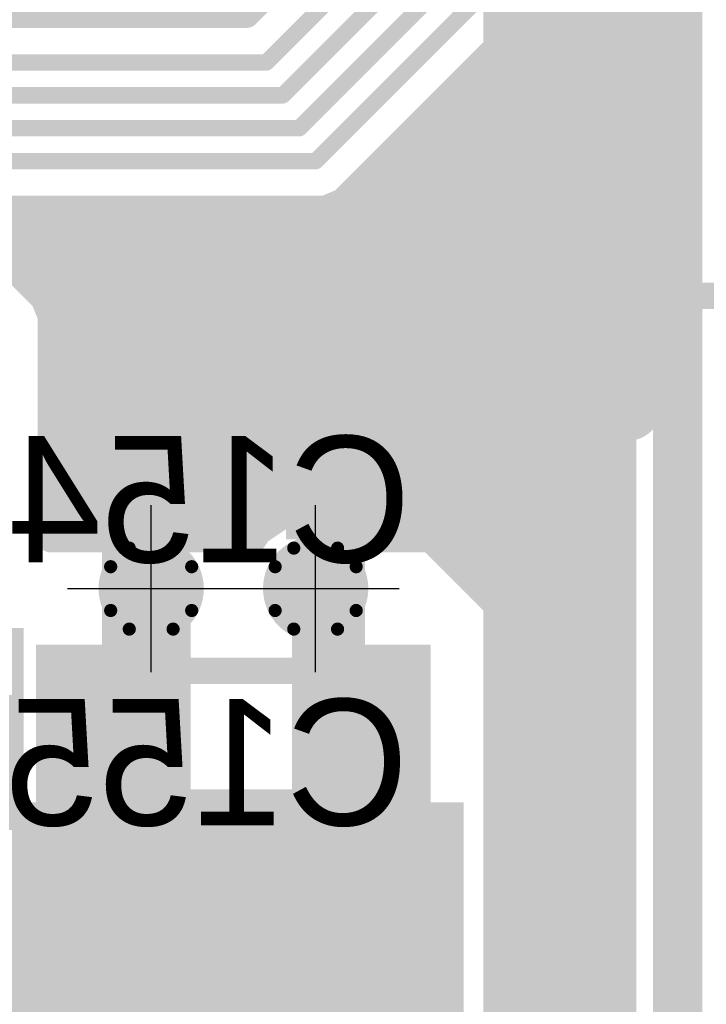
# Model space of a CAD drawing. Extents: x 74 to 326, y 70 to 232.
# Tile 57 of 138: x 152.38 to 157.59, y 132.96 to 140.45. Entities that reach past the tile are written whole.
import ezdxf

# ---------------------------------------------------------------- set-up
doc = ezdxf.new("R2010")
doc.units = 0
for name, color, linetype in [('Bot_Silk', 7, 'CONTINUOUS'), ('Bottom', 2, 'CONTINUOUS'), ('Drill_Layer', 255, 'CONTINUOUS'), ('Gnd', 12, 'CONTINUOUS'), ('Pwr', 13, 'CONTINUOUS'), ('Top', 1, 'CONTINUOUS'), ('Top_Silk', 6, 'CONTINUOUS')]:
    doc.layers.add(name, color=color, linetype=linetype)

# ---------------------------------------------------------------- blocks, each defined once
blk = doc.blocks.new('Cross')
at = {"layer": 'Drill_Layer', "linetype": 'CONTINUOUS'}
for p, q in [((0, -12.7), (0, 12.7)), ((-12.7, 0), (12.7, 0))]:
    blk.add_line(p, q, dxfattribs=at)
blk = doc.blocks.new('UNIT_DISC')
at = {"linetype": 'CONTINUOUS', "const_width": 0.5}
blk.add_lwpolyline([(0.25, 0, 1), (-0.25, 0, 1)], format="xyb", close=True, dxfattribs=at)
blk = doc.blocks.new('SHAPE_EL_236_236_0_0_0_0')
at = {"xscale": 0.6, "yscale": 0.6, "zscale": 0.6}
blk.add_blockref('UNIT_DISC', (0, 0), dxfattribs=at)
blk = doc.blocks.new('SHAPE_EL_314_314_0_0_0_0')
at = {"xscale": 0.8, "yscale": 0.8, "zscale": 0.8}
blk.add_blockref('UNIT_DISC', (0, 0), dxfattribs=at)
blk = doc.blocks.new('SHAPE_TH45_314_236_39_0_0_0')
at = {"linetype": 'CONTINUOUS', "const_width": 0.1}
for points in [[(0.16647, 0.30788, 0.2530389), (-0.16647, 0.30788, 0.2530389)], [(-0.30788, 0.16647, 0.2530389), (-0.30788, -0.16647, 0.2530389)], [(0.30788, -0.16647, 0.2530389), (0.30788, 0.16647, 0.2530389)], [(-0.16647, -0.30788, 0.2530389), (0.16647, -0.30788, 0.2530389)]]:
    blk.add_lwpolyline(points, format="xyb", dxfattribs=at)
at = {"xscale": 0.1, "yscale": 0.1, "zscale": 0.1}
for p in [(-0.16647, 0.30788), (0.16647, 0.30788), (-0.30788, 0.16647), (0.30788, 0.16647), (-0.30788, -0.16647), (0.30788, -0.16647), (-0.16647, -0.30788), (0.16647, -0.30788)]:
    blk.add_blockref('UNIT_DISC', p, dxfattribs=at)
blk = doc.blocks.new('v0306395')
at = {"layer": 'Bottom'}
blk.add_blockref('SHAPE_EL_236_236_0_0_0_0', (0, 0), dxfattribs=at)
at = {"layer": 'Gnd'}
blk.add_blockref('SHAPE_EL_314_314_0_0_0_0', (0, 0), dxfattribs=at)
at = {"layer": 'Pwr'}
blk.add_blockref('SHAPE_TH45_314_236_39_0_0_0', (0, 0), dxfattribs=at)
at = {"layer": 'Top'}
blk.add_blockref('SHAPE_EL_236_236_0_0_0_0', (0, 0), dxfattribs=at)
blk = doc.blocks.new('v0306392')
at = {"layer": 'Bottom'}
blk.add_blockref('SHAPE_EL_236_236_0_0_0_0', (0, 0), dxfattribs=at)
at = {"layer": 'Gnd'}
blk.add_blockref('SHAPE_TH45_314_236_39_0_0_0', (0, 0), dxfattribs=at)
at = {"layer": 'Pwr'}
blk.add_blockref('SHAPE_EL_314_314_0_0_0_0', (0, 0), dxfattribs=at)
at = {"layer": 'Top'}
blk.add_blockref('SHAPE_EL_236_236_0_0_0_0', (0, 0), dxfattribs=at)
blk = doc.blocks.new('0805_11190')
at = {"layer": 'Bot_Silk', "linetype": 'CONTINUOUS', "const_width": 0.2}
for points in [[(153.1, 135.5), (153.1, 134.5)], [(153.1, 135.5), (154.9, 135.5)], [(154.9, 135.5), (154.9, 134.5)], [(154.9, 134.5), (153.1, 134.5)]]:
    blk.add_lwpolyline(points, dxfattribs=at)
at = {"layer": 'Bot_Silk', "xscale": 0.2, "yscale": 0.2, "zscale": 0.2}
for p in [(153.1, 135.5), (153.1, 135.5), (154.9, 135.5), (154.9, 135.5), (153.1, 134.5), (153.1, 134.5), (154.9, 134.5), (154.9, 134.5)]:
    blk.add_blockref('UNIT_DISC', p, dxfattribs=at)
blk = doc.blocks.new('SHAPE_SQ_393_551_0_0_0_0')
blk.add_solid([(-0.5, -0.7), (0.5, -0.7), (-0.5, 0.7), (0.5, 0.7)])
blk = doc.blocks.new('SHAPE_EL_196_196_0_0_0_0')
at = {"xscale": 0.5, "yscale": 0.5, "zscale": 0.5}
blk.add_blockref('UNIT_DISC', (0, 0), dxfattribs=at)
blk = doc.blocks.new('w1000h1400395_F')
at = {"layer": 'Bottom'}
blk.add_blockref('SHAPE_SQ_393_551_0_0_0_0', (0, 0), dxfattribs=at)
at = {"layer": 'Gnd'}
blk.add_blockref('SHAPE_EL_196_196_0_0_0_0', (0, 0), dxfattribs=at)
at = {"layer": 'Pwr'}
blk.add_blockref('SHAPE_EL_196_196_0_0_0_0', (0, 0), dxfattribs=at)
blk = doc.blocks.new('w1000h1400392_F')
at = {"layer": 'Bottom'}
blk.add_blockref('SHAPE_SQ_393_551_0_0_0_0', (0, 0), dxfattribs=at)
at = {"layer": 'Gnd'}
blk.add_blockref('SHAPE_EL_196_196_0_0_0_0', (0, 0), dxfattribs=at)
at = {"layer": 'Pwr'}
blk.add_blockref('SHAPE_EL_196_196_0_0_0_0', (0, 0), dxfattribs=at)
blk = doc.blocks.new('C155')
for name, p in [('w1000h1400392_F', (153, 135)), ('w1000h1400395_F', (155, 135)), ('0805_11190', (0, 0))]:
    blk.add_blockref(name, p)
at = {"layer": 'Bot_Silk', "text_generation_flag": 2}
blk.add_text('C155', height=0.96, dxfattribs=at).set_placement((155.33125, 134.325))
blk = doc.blocks.new('0603_15617')
at = {"layer": 'Bot_Silk', "linetype": 'CONTINUOUS', "const_width": 0.2}
for points in [[(153.3, 137.3), (153.3, 136.7)], [(154.7, 137.3), (153.3, 137.3)], [(154.7, 136.7), (154.7, 137.3)], [(153.3, 136.7), (154.7, 136.7)]]:
    blk.add_lwpolyline(points, dxfattribs=at)
at = {"layer": 'Bot_Silk', "xscale": 0.2, "yscale": 0.2, "zscale": 0.2}
for p in [(153.3, 137.3), (153.3, 137.3), (154.7, 137.3), (154.7, 137.3), (153.3, 136.7), (153.3, 136.7), (154.7, 136.7), (154.7, 136.7)]:
    blk.add_blockref('UNIT_DISC', p, dxfattribs=at)
blk = doc.blocks.new('SHAPE_SQ_314_393_0_0_0_0')
blk.add_solid([(-0.4, -0.5), (0.4, -0.5), (-0.4, 0.5), (0.4, 0.5)])
blk = doc.blocks.new('w800h1000395_F')
at = {"layer": 'Bottom'}
blk.add_blockref('SHAPE_SQ_314_393_0_0_0_0', (0, 0), dxfattribs=at)
at = {"layer": 'Gnd'}
blk.add_blockref('SHAPE_EL_196_196_0_0_0_0', (0, 0), dxfattribs=at)
at = {"layer": 'Pwr'}
blk.add_blockref('SHAPE_EL_196_196_0_0_0_0', (0, 0), dxfattribs=at)
blk = doc.blocks.new('w800h1000392_F')
at = {"layer": 'Bottom'}
blk.add_blockref('SHAPE_SQ_314_393_0_0_0_0', (0, 0), dxfattribs=at)
at = {"layer": 'Gnd'}
blk.add_blockref('SHAPE_EL_196_196_0_0_0_0', (0, 0), dxfattribs=at)
at = {"layer": 'Pwr'}
blk.add_blockref('SHAPE_EL_196_196_0_0_0_0', (0, 0), dxfattribs=at)
blk = doc.blocks.new('C154')
for name, p in [('w800h1000392_F', (153.2, 137)), ('w800h1000395_F', (154.8, 137)), ('0603_15617', (0, 0))]:
    blk.add_blockref(name, p)
at = {"layer": 'Bot_Silk', "text_generation_flag": 2}
blk.add_text('C154', height=0.96, dxfattribs=at).set_placement((155.35, 136.325))
blk = doc.blocks.new('SOIC16_75_22997')
at = {"layer": 'Top_Silk', "linetype": 'CONTINUOUS', "const_width": 0.2}
for points in [[(145.2, 133.9), (155.3, 133.9)], [(155.3, 131), (155.3, 133.9)]]:
    blk.add_lwpolyline(points, dxfattribs=at)
at = {"layer": 'Top_Silk', "xscale": 0.2, "yscale": 0.2, "zscale": 0.2}
blk.add_blockref('UNIT_DISC', (155.3, 133.9), dxfattribs=at)
blk.add_blockref('UNIT_DISC', (155.3, 133.9), dxfattribs=at)
blk = doc.blocks.new('SHAPE_SQ_590_196_0_0_0_0')
blk.add_solid([(-0.75, -0.25), (0.75, -0.25), (-0.75, 0.25), (0.75, 0.25)])
blk = doc.blocks.new('w1500h500395')
at = {"layer": 'Gnd'}
blk.add_blockref('SHAPE_EL_196_196_0_0_0_0', (0, 0), dxfattribs=at)
at = {"layer": 'Pwr'}
blk.add_blockref('SHAPE_EL_196_196_0_0_0_0', (0, 0), dxfattribs=at)
at = {"layer": 'Top'}
blk.add_blockref('SHAPE_SQ_590_196_0_0_0_0', (0, 0), dxfattribs=at)
blk = doc.blocks.new('w1500h500392')
at = {"layer": 'Gnd'}
blk.add_blockref('SHAPE_EL_196_196_0_0_0_0', (0, 0), dxfattribs=at)
at = {"layer": 'Pwr'}
blk.add_blockref('SHAPE_EL_196_196_0_0_0_0', (0, 0), dxfattribs=at)
at = {"layer": 'Top'}
blk.add_blockref('SHAPE_SQ_590_196_0_0_0_0', (0, 0), dxfattribs=at)
blk = doc.blocks.new('w1500h500291')
at = {"layer": 'Gnd'}
blk.add_blockref('SHAPE_EL_196_196_0_0_0_0', (0, 0), dxfattribs=at)
at = {"layer": 'Pwr'}
blk.add_blockref('SHAPE_EL_196_196_0_0_0_0', (0, 0), dxfattribs=at)
at = {"layer": 'Top'}
blk.add_blockref('SHAPE_SQ_590_196_0_0_0_0', (0, 0), dxfattribs=at)
blk = doc.blocks.new('U30')
at = {"rotation": 270}
for name, p in [('w1500h500291', (152.155, 135.075)), ('w1500h500392', (153.425, 135.075)), ('w1500h500395', (154.695, 135.075))]:
    blk.add_blockref(name, p, dxfattribs=at)
blk.add_blockref('SOIC16_75_22997', (0, 0))
blk = doc.blocks.new('BH_20_23255')
at = {"layer": 'Top_Silk', "linetype": 'CONTINUOUS', "const_width": 0.2}
for points in [[(156.825, 124.1), (156.825, 156.9)], [(157.725, 138.35), (156.825, 138.35)]]:
    blk.add_lwpolyline(points, dxfattribs=at)
at = {"layer": 'Top_Silk', "xscale": 0.2, "yscale": 0.2, "zscale": 0.2}
blk.add_blockref('UNIT_DISC', (156.825, 138.35), dxfattribs=at)
blk = doc.blocks.new('X2')
blk.add_blockref('BH_20_23255', (0, 0))
blk = doc.blocks.new('CUPOUR_L1_F0_TT90_31294')
at = {"layer": 'Top', "linetype": 'CONTINUOUS', "const_width": 0.2}
for points in [[(154.09984, 140.4875), (155.3875, 141.77516)], [(156.6375, 140.87484), (154.83034, 139.06768)], [(156.6375, 111.52516), (156.6375, 140.87484)], [(149.55289, 140.4875), (154.09984, 140.4875)], [(156.20032, 140.43766), (156.6375, 140.43766)], [(156.05032, 140.28766), (156.6375, 140.28766)], [(155.90032, 140.13766), (156.6375, 140.13766)], [(155.75032, 139.98766), (156.6375, 139.98766)], [(155.60032, 139.83766), (156.6375, 139.83766)], [(155.45032, 139.68766), (156.6375, 139.68766)], [(155.30032, 139.53766), (156.6375, 139.53766)], [(155.15032, 139.38766), (156.6375, 139.38766)], [(155.00032, 139.23766), (156.6375, 139.23766)], [(154.83034, 139.06768), (154.73612, 139.02866)], [(154.85032, 139.08766), (156.6375, 139.08766)], [(154.69711, 139.0125), (152.02516, 139.0125)], [(154.73612, 139.02866), (154.69711, 139.0125)], [(151.95, 138.93766), (156.6375, 138.93766)], [(151.95534, 138.93232), (152.55732, 138.33034)], [(152.1, 138.78766), (156.6375, 138.78766)], [(152.25, 138.63766), (156.6375, 138.63766)], [(152.4, 138.48766), (156.6375, 138.48766)], [(152.55, 138.33766), (156.6375, 138.33766)], [(152.55732, 138.33034), (152.59633, 138.23612)], [(152.59633, 138.23612), (152.6125, 138.19711)], [(152.6125, 138.19711), (152.6125, 136.5)], [(152.6125, 138.18766), (156.6375, 138.18766)], [(152.6125, 138.03766), (156.6375, 138.03766)], [(152.6125, 137.88766), (156.6375, 137.88766)], [(152.6125, 137.73766), (156.6375, 137.73766)], [(152.6125, 137.58766), (156.6375, 137.58766)], [(152.6125, 137.43766), (156.6375, 137.43766)], [(152.6125, 137.28766), (156.6375, 137.28766)], [(152.6125, 137.13766), (156.6375, 137.13766)], [(152.6125, 136.98766), (156.6375, 136.98766)], [(152.6125, 136.83766), (156.6375, 136.83766)], [(154.3909, 136.69018), (154.625, 136.73675)], [(154.625, 136.73675), (154.8591, 136.69018)], [(152.6125, 136.68766), (154.38712, 136.68766)], [(154.19243, 136.55757), (154.3909, 136.69018)], [(154.8591, 136.69018), (155.05757, 136.55757)], [(154.86287, 136.68766), (156.6375, 136.68766)], [(152.6125, 136.53766), (154.17912, 136.53766)], [(154.15396, 136.5), (154.19243, 136.55757)], [(155.05757, 136.55757), (155.09244, 136.50537)], [(155.07087, 136.53766), (156.6375, 136.53766)], [(152.6125, 136.5), (154.15396, 136.5)], [(155.09244, 136.50537), (155.09782, 136.5)], [(155.09782, 136.5), (155.5, 136.5)], [(155.5, 136.5), (156, 136)], [(155.61234, 136.38766), (156.6375, 136.38766)], [(155.76234, 136.23766), (156.6375, 136.23766)], [(155.91234, 136.08766), (156.6375, 136.08766)], [(156, 136), (156, 110.88766)], [(156, 135.93766), (156.6375, 135.93766)], [(156, 135.78766), (156.6375, 135.78766)], [(156, 135.63766), (156.6375, 135.63766)], [(156, 135.48766), (156.6375, 135.48766)], [(156, 135.33766), (156.6375, 135.33766)], [(156, 135.18766), (156.6375, 135.18766)], [(156, 135.03766), (156.6375, 135.03766)], [(156, 134.88766), (156.6375, 134.88766)], [(156, 134.73766), (156.6375, 134.73766)], [(156, 134.58766), (156.6375, 134.58766)], [(156, 134.43766), (156.6375, 134.43766)], [(156, 134.28766), (156.6375, 134.28766)], [(156, 134.13766), (156.6375, 134.13766)], [(156, 133.98766), (156.6375, 133.98766)], [(156, 133.83766), (156.6375, 133.83766)], [(156, 133.68766), (156.6375, 133.68766)], [(156, 133.53766), (156.6375, 133.53766)], [(156, 133.38766), (156.6375, 133.38766)], [(156, 133.23766), (156.6375, 133.23766)], [(156, 133.08766), (156.6375, 133.08766)], [(156, 132.93766), (156.6375, 132.93766)]]:
    blk.add_lwpolyline(points, dxfattribs=at)
at = {"layer": 'Top', "xscale": 0.2, "yscale": 0.2, "zscale": 0.2}
for p in [(154.09984, 140.4875), (154.09984, 140.4875), (156.20032, 140.43766), (156.6375, 140.43766), (156.05032, 140.28766), (156.6375, 140.28766), (155.90032, 140.13766), (156.6375, 140.13766), (155.75032, 139.98766), (156.6375, 139.98766), (155.60032, 139.83766), (156.6375, 139.83766), (155.45032, 139.68766), (156.6375, 139.68766), (155.30032, 139.53766), (156.6375, 139.53766), (155.15032, 139.38766), (156.6375, 139.38766), (155.00032, 139.23766), (156.6375, 139.23766), (154.83034, 139.06768), (154.83034, 139.06768), (154.85032, 139.08766), (156.6375, 139.08766), (154.69711, 139.0125), (154.69711, 139.0125), (154.73612, 139.02866), (154.73612, 139.02866), (156.6375, 138.93766), (156.6375, 138.78766), (156.6375, 138.63766), (152.4, 138.48766), (156.6375, 138.48766), (152.55, 138.33766), (152.55732, 138.33034), (152.55732, 138.33034), (156.6375, 138.33766), (152.59633, 138.23612), (152.59633, 138.23612), (152.6125, 138.19711), (152.6125, 138.19711), (152.6125, 138.18766), (156.6375, 138.18766), (152.6125, 138.03766), (156.6375, 138.03766), (152.6125, 137.88766), (156.6375, 137.88766), (152.6125, 137.73766), (156.6375, 137.73766), (152.6125, 137.58766), (156.6375, 137.58766), (152.6125, 137.43766), (156.6375, 137.43766), (152.6125, 137.28766), (156.6375, 137.28766), (152.6125, 137.13766), (156.6375, 137.13766), (152.6125, 136.98766), (156.6375, 136.98766), (152.6125, 136.83766), (156.6375, 136.83766), (154.625, 136.73675), (154.625, 136.73675), (152.6125, 136.68766), (154.38712, 136.68766), (154.3909, 136.69018), (154.3909, 136.69018), (154.8591, 136.69018), (154.8591, 136.69018), (154.86287, 136.68766), (156.6375, 136.68766), (152.6125, 136.53766), (154.17912, 136.53766), (154.19243, 136.55757), (154.19243, 136.55757), (155.05757, 136.55757), (155.05757, 136.55757), (155.07087, 136.53766), (156.6375, 136.53766), (152.6125, 136.5), (152.6125, 136.5), (154.15396, 136.5), (154.15396, 136.5), (155.09244, 136.50537), (155.09244, 136.50537), (155.09782, 136.5), (155.09782, 136.5), (155.5, 136.5), (155.5, 136.5), (155.61234, 136.38766), (156.6375, 136.38766), (155.76234, 136.23766), (156.6375, 136.23766), (155.91234, 136.08766), (156.6375, 136.08766), (156, 136), (156, 136), (156, 135.93766), (156.6375, 135.93766), (156, 135.78766), (156.6375, 135.78766), (156, 135.63766), (156.6375, 135.63766), (156, 135.48766), (156.6375, 135.48766), (156, 135.33766), (156.6375, 135.33766), (156, 135.18766), (156.6375, 135.18766), (156, 135.03766), (156.6375, 135.03766), (156, 134.88766), (156.6375, 134.88766), (156, 134.73766), (156.6375, 134.73766), (156, 134.58766), (156.6375, 134.58766), (156, 134.43766), (156.6375, 134.43766), (156, 134.28766), (156.6375, 134.28766), (156, 134.13766), (156.6375, 134.13766), (156, 133.98766), (156.6375, 133.98766), (156, 133.83766), (156.6375, 133.83766), (156, 133.68766), (156.6375, 133.68766), (156, 133.53766), (156.6375, 133.53766), (156, 133.38766), (156.6375, 133.38766), (156, 133.23766), (156.6375, 133.23766), (156, 133.08766), (156.6375, 133.08766), (156, 132.93766), (156.6375, 132.93766)]:
    blk.add_blockref('UNIT_DISC', p, dxfattribs=at)
blk = doc.blocks.new('CUPOUR_L2_F0_TT90_39393')
at = {"layer": 'Bottom', "linetype": 'CONTINUOUS', "const_width": 0.2}
for points in [[(156, 187.23734), (156, 118.55)], [(156.95, 127.58454), (156.95, 180.93737)], [(156, 140.5), (156.95, 140.5)], [(156, 140.35), (156.95, 140.35)], [(156, 140.2), (156.95, 140.2)], [(156, 140.05), (156.95, 140.05)], [(156, 139.9), (156.95, 139.9)], [(156, 139.75), (156.95, 139.75)], [(156, 139.6), (156.95, 139.6)], [(156, 139.45), (156.95, 139.45)], [(156, 139.3), (156.95, 139.3)], [(156, 139.15), (156.95, 139.15)], [(156, 139), (156.95, 139)], [(156, 138.85), (156.95, 138.85)], [(156, 138.7), (156.95, 138.7)], [(156, 138.55), (156.95, 138.55)], [(156, 138.4), (156.95, 138.4)], [(156, 138.25), (156.95, 138.25)], [(156, 138.1), (156.95, 138.1)], [(156, 137.95), (156.95, 137.95)], [(156, 137.8), (156.95, 137.8)], [(156, 137.65), (156.95, 137.65)], [(156, 137.5), (156.95, 137.5)], [(156, 137.35), (156.95, 137.35)], [(156, 137.2), (156.95, 137.2)], [(156, 137.05), (156.95, 137.05)], [(156, 136.9), (156.95, 136.9)], [(156, 136.75), (156.95, 136.75)], [(156, 136.6), (156.95, 136.6)], [(156, 136.45), (156.95, 136.45)], [(156, 136.3), (156.95, 136.3)], [(156, 136.15), (156.95, 136.15)], [(156, 136), (156.95, 136)], [(156, 135.85), (156.95, 135.85)], [(156, 135.7), (156.95, 135.7)], [(156, 135.55), (156.95, 135.55)], [(156, 135.4), (156.95, 135.4)], [(156, 135.25), (156.95, 135.25)], [(156, 135.1), (156.95, 135.1)], [(156, 134.95), (156.95, 134.95)], [(156, 134.8), (156.95, 134.8)], [(156, 134.65), (156.95, 134.65)], [(156, 134.5), (156.95, 134.5)], [(156, 134.35), (156.95, 134.35)], [(156, 134.2), (156.95, 134.2)], [(156, 134.05), (156.95, 134.05)], [(156, 133.9), (156.95, 133.9)], [(156, 133.75), (156.95, 133.75)], [(156, 133.6), (156.95, 133.6)], [(156, 133.45), (156.95, 133.45)], [(156, 133.3), (156.95, 133.3)], [(156, 133.15), (156.95, 133.15)], [(156, 133), (156.95, 133)]]:
    blk.add_lwpolyline(points, dxfattribs=at)
at = {"layer": 'Bottom', "xscale": 0.2, "yscale": 0.2, "zscale": 0.2}
for p in [(156, 140.5), (156.95, 140.5), (156, 140.35), (156.95, 140.35), (156, 140.2), (156.95, 140.2), (156, 140.05), (156.95, 140.05), (156, 139.9), (156.95, 139.9), (156, 139.75), (156.95, 139.75), (156, 139.6), (156.95, 139.6), (156, 139.45), (156.95, 139.45), (156, 139.3), (156.95, 139.3), (156, 139.15), (156.95, 139.15), (156, 139), (156.95, 139), (156, 138.85), (156.95, 138.85), (156, 138.7), (156.95, 138.7), (156, 138.55), (156.95, 138.55), (156, 138.4), (156.95, 138.4), (156, 138.25), (156.95, 138.25), (156, 138.1), (156.95, 138.1), (156, 137.95), (156.95, 137.95), (156, 137.8), (156.95, 137.8), (156, 137.65), (156.95, 137.65), (156, 137.5), (156.95, 137.5), (156, 137.35), (156.95, 137.35), (156, 137.2), (156.95, 137.2), (156, 137.05), (156.95, 137.05), (156, 136.9), (156.95, 136.9), (156, 136.75), (156.95, 136.75), (156, 136.6), (156.95, 136.6), (156, 136.45), (156.95, 136.45), (156, 136.3), (156.95, 136.3), (156, 136.15), (156.95, 136.15), (156, 136), (156.95, 136), (156, 135.85), (156.95, 135.85), (156, 135.7), (156.95, 135.7), (156, 135.55), (156.95, 135.55), (156, 135.4), (156.95, 135.4), (156, 135.25), (156.95, 135.25), (156, 135.1), (156.95, 135.1), (156, 134.95), (156.95, 134.95), (156, 134.8), (156.95, 134.8), (156, 134.65), (156.95, 134.65), (156, 134.5), (156.95, 134.5), (156, 134.35), (156.95, 134.35), (156, 134.2), (156.95, 134.2), (156, 134.05), (156.95, 134.05), (156, 133.9), (156.95, 133.9), (156, 133.75), (156.95, 133.75), (156, 133.6), (156.95, 133.6), (156, 133.45), (156.95, 133.45), (156, 133.3), (156.95, 133.3), (156, 133.15), (156.95, 133.15), (156, 133), (156.95, 133)]:
    blk.add_blockref('UNIT_DISC', p, dxfattribs=at)
blk = doc.blocks.new('POLY_S4_L12_45860')
at = {"layer": 'Gnd'}
blk.add_solid([(155.75, 126), (155.75, 134.5), (144.75, 126), (144.75, 134.5)], dxfattribs=at)
blk = doc.blocks.new('POLY_S4_L13_45964')
at = {"layer": 'Pwr'}
blk.add_solid([(155.75, 126), (155.75, 134.5), (144.75, 126), (144.75, 134.5)], dxfattribs=at)

msp = doc.modelspace()

# ---------------------------------------------------------------- linework, layer by layer
at = {"layer": 'Bottom', "linetype": 'CONTINUOUS'}
for points, const_width in [([(157.375, 181.375), (157.375, 127.5)], 0.25), ([(153.25, 137), (153.2, 137)], 0.5), ([(153.25, 136.125), (153.25, 137)], 0.5), ([(154.75, 137), (154.8, 137)], 0.5), ([(154.75, 136.125), (154.75, 137)], 0.5), ([(153.25, 135), (153.25, 136.125)], 0.5), ([(153.25, 136.125), (153.375, 136.125)], 0.5), ([(154.75, 136.125), (154.625, 136.125)], 0.5), ([(154.75, 135), (154.75, 136.125)], 0.5), ([(153, 135), (153.25, 135)], 0.5), ([(155, 135), (154.75, 135)], 0.5)]:
    msp.add_lwpolyline(points, dxfattribs=dict(at, const_width=const_width))
at = {"layer": 'Pwr', "linetype": 'CONTINUOUS', "const_width": 0.5}
for points in [[(157, 137.5), (157, 155.75)], [(153.375, 134.25), (153.375, 137.5)], [(153.375, 137.5), (157, 137.5)], [(145, 134.25), (153.375, 134.25)]]:
    msp.add_lwpolyline(points, dxfattribs=at)
at = {"layer": 'Top', "linetype": 'CONTINUOUS'}
for points, const_width in [([(157, 111.375), (157, 155.5)], 0.125), ([(157.25, 111.25), (157.25, 155.375)], 0.125), ([(157.5, 155.25), (157.5, 111.125)], 0.125), ([(154.25, 140.125), (155.75, 141.625)], 0.125), ([(154.375, 139.875), (156, 141.5)], 0.125), ([(154.5, 139.625), (156.25, 141.375)], 0.125), ([(154.625, 139.375), (156.5, 141.25)], 0.125), ([(156.375, 140.5), (156.375, 140.625)], 0.125), ([(149.625, 140.125), (154.25, 140.125)], 0.125), ([(150.25, 139.875), (154.375, 139.875)], 0.125), ([(150.75, 139.625), (154.5, 139.625)], 0.125), ([(151.875, 139.375), (154.625, 139.375)], 0.125), ([(153.375, 136.125), (153.375, 136.75)], 0.5), ([(153.425, 136.125), (153.375, 136.125)], 0.5), ([(153.425, 135.075), (153.425, 136.125)], 0.5), ([(154.695, 136.125), (154.625, 136.125)], 0.5), ([(154.695, 135.075), (154.695, 136.125)], 0.5)]:
    msp.add_lwpolyline(points, dxfattribs=dict(at, const_width=const_width))

# ---------------------------------------------------------------- block references
for name in ['CUPOUR_L2_F0_TT90_39393', 'CUPOUR_L1_F0_TT90_31294', 'X2', 'U30', 'C154', 'C155', 'POLY_S4_L12_45860', 'POLY_S4_L13_45964']:
    msp.add_blockref(name, (0, 0))
at = {"rotation": 180}
for name, p in [('v0306392', (153.375, 136.125)), ('v0306395', (154.625, 136.125))]:
    msp.add_blockref(name, p, dxfattribs=at)
at = {"layer": 'Bottom', "xscale": 0.5, "yscale": 0.5, "zscale": 0.5}
for p in [(153.2, 137), (153.25, 137), (153.25, 137), (154.75, 137), (154.75, 137), (154.8, 137), (153.25, 136.125), (153.25, 136.125), (153.25, 136.125), (153.375, 136.125), (154.625, 136.125), (154.75, 136.125), (154.75, 136.125), (154.75, 136.125), (153, 135), (153.25, 135), (153.25, 135), (154.75, 135), (154.75, 135), (155, 135)]:
    msp.add_blockref('UNIT_DISC', p, dxfattribs=at)
at = {"layer": 'Drill_Layer', "xscale": 0.05, "yscale": 0.05, "zscale": 0.05}
for p in [(153.375, 136.125), (154.625, 136.125)]:
    msp.add_blockref('Cross', p, dxfattribs=at)
at = {"layer": 'Pwr', "xscale": 0.5, "yscale": 0.5, "zscale": 0.5}
for p in [(153.375, 137.5), (153.375, 137.5), (157, 137.5), (157, 137.5), (153.375, 134.25), (153.375, 134.25)]:
    msp.add_blockref('UNIT_DISC', p, dxfattribs=at)
at = {"layer": 'Top'}
for p, xscale, yscale, zscale in [((156.375, 140.5), 0.125, 0.125, 0.125), ((154.25, 140.125), 0.125, 0.125, 0.125), ((154.25, 140.125), 0.125, 0.125, 0.125), ((154.375, 139.875), 0.125, 0.125, 0.125), ((154.375, 139.875), 0.125, 0.125, 0.125), ((154.5, 139.625), 0.125, 0.125, 0.125), ((154.5, 139.625), 0.125, 0.125, 0.125), ((154.625, 139.375), 0.125, 0.125, 0.125), ((154.625, 139.375), 0.125, 0.125, 0.125), ((153.375, 136.75), 0.5, 0.5, 0.5), ((153.375, 136.125), 0.5, 0.5, 0.5), ((153.375, 136.125), 0.5, 0.5, 0.5), ((153.425, 136.125), 0.5, 0.5, 0.5), ((153.425, 136.125), 0.5, 0.5, 0.5), ((154.625, 136.125), 0.5, 0.5, 0.5), ((154.695, 136.125), 0.5, 0.5, 0.5), ((154.695, 136.125), 0.5, 0.5, 0.5), ((153.425, 135.075), 0.5, 0.5, 0.5), ((154.695, 135.075), 0.5, 0.5, 0.5)]:
    msp.add_blockref('UNIT_DISC', p, dxfattribs=dict(at, xscale=xscale, yscale=yscale, zscale=zscale))

doc.saveas('drawing.dxf')
